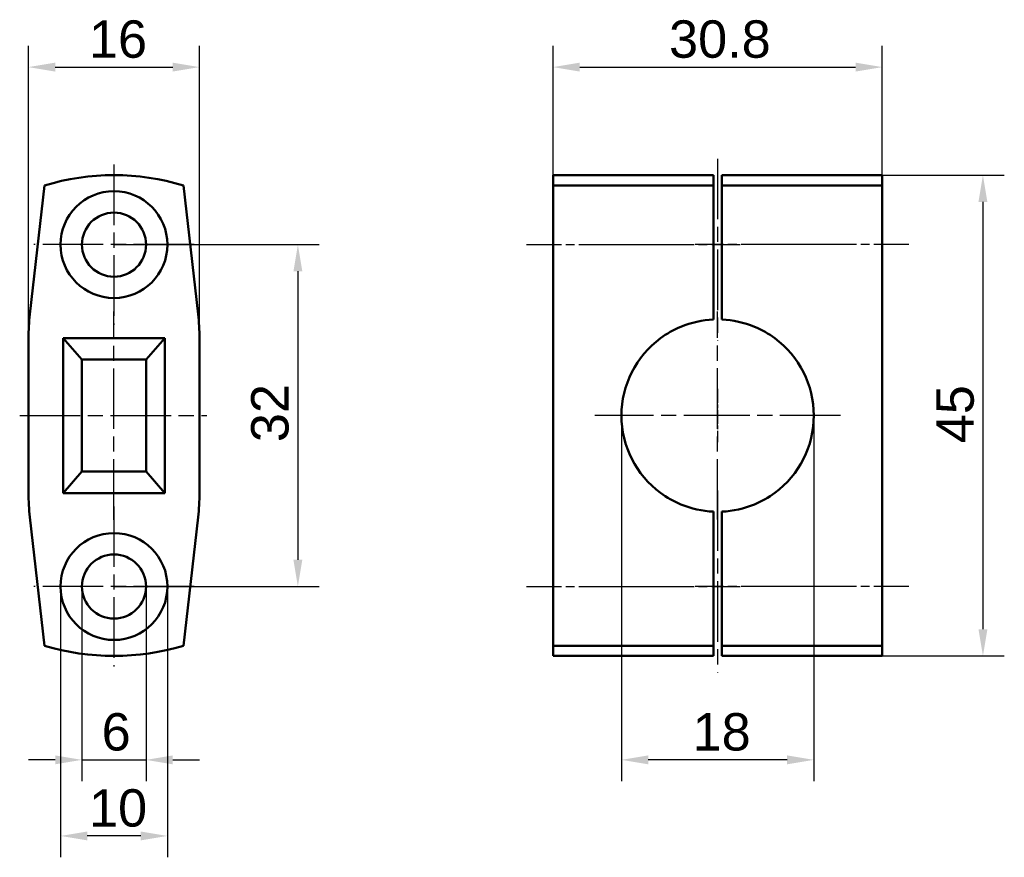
# Model space of a CAD drawing. Header units: millimetres. Extents: x 44.3 to 136.4, y 47.3 to 125.7.
import ezdxf

# ---------------------------------------------------------------- set-up
doc = ezdxf.new("R2010")
doc.units = ezdxf.units.MM
doc.linetypes.add('CHAIN', pattern=[0.3543, 0.2362, -0.0295, 0.0591, -0.0295])
for name, color, linetype, lineweight in [('Bemaßungen(DIN)', 179, 'Continuous', 25), ('Mittellinie(DIN)', 179, 'CHAIN', 25), ('Mittelpunktmarkierung(DIN)', 179, 'Continuous', 25), ('Sichtbare Kanten(DIN)', 179, 'Continuous', 50)]:
    doc.layers.add(name, color=color, linetype=linetype, lineweight=lineweight)
doc.styles.add('STANDARD-BSI~0', font='arial.ttf')
doc.dimstyles.new('Katalogzeichnungen', dxfattribs={"dimtxt": 3.5, "dimasz": 2.5, "dimexe": 2, "dimexo": 0, "dimgap": 0.8, "dimtad": 1, "dimrnd": 1e-08, "dimdsep": 46, "dimtxsty": 'STANDARD-BSI~0', "dimcen": 0.09, "dimdle": 10, "dimclrd": 250, "dimclre": 250, "dimclrt": 250, "dimazin": 2, "dimtfac": 1, "dimtmove": 0, "dimatfit": 3, "dimfxl": 1, "dimtolj": 1, "dimtzin": 0, "dimlwd": 25, "dimlwe": 25, "dimarcsym": 0})

# ---------------------------------------------------------------- blocks, each defined once
blk = doc.blocks.new('*D8')
at = {"layer": 'Bemaßungen(DIN)', "color": 250, "linetype": 'Continuous', "lineweight": 25}
for p, q in [((53.104, 104.606), (72.312, 104.606)), ((70.312, 102.106), (70.312, 75.106)), ((53.104, 72.606), (72.312, 72.606))]:
    blk.add_line(p, q, dxfattribs=at)
at = {"layer": 'Bemaßungen(DIN)', "color": 250, "linetype": 'Continuous'}
for points in [[(69.896, 102.106), (70.729, 102.106), (70.312, 104.606)], [(69.896, 75.106), (70.729, 75.106), (70.312, 72.606)]]:
    blk.add_solid(points, dxfattribs=at)
at = {"layer": 'Defpoints', "color": 0, "linetype": 'Continuous'}
for p in [(53.104, 104.606), (53.104, 72.606), (70.312, 72.606)]:
    blk.add_point(p, dxfattribs=at)
at = {"layer": 'Bemaßungen(DIN)', "color": 250, "linetype": 'Continuous', "lineweight": 25, "insert": (65.936, 86.118), "char_height": 3.5, "attachment_point": 1, "rotation": 90, "style": 'STANDARD-BSI~0'}
blk.add_mtext('\\A1;32', dxfattribs=at)
blk = doc.blocks.new('*D9')
at = {"layer": 'Bemaßungen(DIN)', "color": 250, "linetype": 'Continuous', "lineweight": 25}
for p, q in [((45.104, 95.845), (45.104, 123.219)), ((61.104, 95.845), (61.104, 123.219)), ((47.604, 121.219), (58.604, 121.219))]:
    blk.add_line(p, q, dxfattribs=at)
at = {"layer": 'Bemaßungen(DIN)', "color": 250, "linetype": 'Continuous'}
for points in [[(47.604, 121.636), (47.604, 120.802), (45.104, 121.219)], [(58.604, 121.636), (58.604, 120.802), (61.104, 121.219)]]:
    blk.add_solid(points, dxfattribs=at)
at = {"layer": 'Defpoints', "color": 0, "linetype": 'Continuous'}
for p in [(61.104, 121.219), (45.104, 95.845), (61.104, 95.845)]:
    blk.add_point(p, dxfattribs=at)
at = {"layer": 'Bemaßungen(DIN)', "color": 250, "linetype": 'Continuous', "lineweight": 25, "insert": (50.763, 125.593), "char_height": 3.5, "attachment_point": 1, "style": 'STANDARD-BSI~0'}
blk.add_mtext('\\A1;16', dxfattribs=at)
blk = doc.blocks.new('*D10')
at = {"layer": 'Bemaßungen(DIN)', "color": 250, "linetype": 'Continuous', "lineweight": 25}
for p, q in [((124.989, 111.106), (136.412, 111.106)), ((134.412, 108.606), (134.412, 68.606)), ((124.989, 66.106), (136.412, 66.106))]:
    blk.add_line(p, q, dxfattribs=at)
at = {"layer": 'Bemaßungen(DIN)', "color": 250, "linetype": 'Continuous'}
for points in [[(133.995, 108.606), (134.828, 108.606), (134.412, 111.106)], [(133.995, 68.606), (134.828, 68.606), (134.412, 66.106)]]:
    blk.add_solid(points, dxfattribs=at)
at = {"layer": 'Defpoints', "color": 0, "linetype": 'Continuous'}
for p in [(124.989, 111.106), (124.989, 66.106), (134.412, 66.106)]:
    blk.add_point(p, dxfattribs=at)
at = {"layer": 'Bemaßungen(DIN)', "color": 250, "linetype": 'Continuous', "lineweight": 25, "insert": (130.052, 86.015), "char_height": 3.5, "attachment_point": 1, "rotation": 90, "style": 'STANDARD-BSI~0'}
blk.add_mtext('\\A1;45', dxfattribs=at)
blk = doc.blocks.new('*D11')
at = {"layer": 'Bemaßungen(DIN)', "color": 250, "linetype": 'Continuous', "lineweight": 25}
for p, q in [((100.589, 88.606), (100.589, 54.382)), ((118.589, 88.606), (118.589, 54.382)), ((116.089, 56.382), (103.089, 56.382))]:
    blk.add_line(p, q, dxfattribs=at)
at = {"layer": 'Bemaßungen(DIN)', "color": 250, "linetype": 'Continuous'}
for points in [[(103.089, 56.799), (103.089, 55.965), (100.589, 56.382)], [(116.089, 56.799), (116.089, 55.965), (118.589, 56.382)]]:
    blk.add_solid(points, dxfattribs=at)
at = {"layer": 'Defpoints', "color": 0, "linetype": 'Continuous'}
for p in [(100.589, 88.606), (118.589, 88.606), (100.589, 56.382)]:
    blk.add_point(p, dxfattribs=at)
at = {"layer": 'Bemaßungen(DIN)', "color": 250, "linetype": 'Continuous', "lineweight": 25, "insert": (107.244, 60.756), "char_height": 3.5, "attachment_point": 1, "style": 'STANDARD-BSI~0'}
blk.add_mtext('\\A1;18', dxfattribs=at)
blk = doc.blocks.new('*D12')
at = {"layer": 'Bemaßungen(DIN)', "color": 250, "linetype": 'Continuous', "lineweight": 25}
for p, q in [((48.104, 72.606), (48.104, 47.262)), ((58.104, 72.606), (58.104, 47.262)), ((55.604, 49.262), (50.604, 49.262))]:
    blk.add_line(p, q, dxfattribs=at)
at = {"layer": 'Bemaßungen(DIN)', "color": 250, "linetype": 'Continuous'}
for points in [[(50.604, 49.679), (50.604, 48.846), (48.104, 49.262)], [(55.604, 49.679), (55.604, 48.846), (58.104, 49.262)]]:
    blk.add_solid(points, dxfattribs=at)
at = {"layer": 'Defpoints', "color": 0, "linetype": 'Continuous'}
for p in [(48.104, 72.606), (58.104, 72.606), (48.104, 49.262)]:
    blk.add_point(p, dxfattribs=at)
at = {"layer": 'Bemaßungen(DIN)', "color": 250, "linetype": 'Continuous', "lineweight": 25, "insert": (50.768, 53.636), "char_height": 3.5, "attachment_point": 1, "style": 'STANDARD-BSI~0'}
blk.add_mtext('\\A1;10', dxfattribs=at)
blk = doc.blocks.new('*D13')
at = {"layer": 'Bemaßungen(DIN)', "color": 250, "linetype": 'Continuous', "lineweight": 25}
for p, q in [((50.104, 72.606), (50.104, 54.382)), ((56.104, 72.606), (56.104, 54.382)), ((47.604, 56.382), (45.104, 56.382)), ((50.104, 56.382), (56.104, 56.382)), ((58.604, 56.382), (61.104, 56.382))]:
    blk.add_line(p, q, dxfattribs=at)
at = {"layer": 'Bemaßungen(DIN)', "color": 250, "linetype": 'Continuous'}
for points in [[(47.604, 56.799), (47.604, 55.965), (50.104, 56.382)], [(58.604, 56.799), (58.604, 55.965), (56.104, 56.382)]]:
    blk.add_solid(points, dxfattribs=at)
at = {"layer": 'Defpoints', "color": 0, "linetype": 'Continuous'}
for p in [(50.104, 72.606), (56.104, 72.606), (56.104, 56.382)]:
    blk.add_point(p, dxfattribs=at)
at = {"layer": 'Bemaßungen(DIN)', "color": 250, "linetype": 'Continuous', "lineweight": 25, "insert": (51.948, 60.756), "char_height": 3.5, "attachment_point": 1, "style": 'STANDARD-BSI~0'}
blk.add_mtext('\\A1;6', dxfattribs=at)
blk = doc.blocks.new('*D14')
at = {"layer": 'Bemaßungen(DIN)', "color": 250, "linetype": 'Continuous', "lineweight": 25}
for p, q in [((94.189, 110.146), (94.189, 123.219)), ((124.989, 110.146), (124.989, 123.219)), ((96.689, 121.219), (122.489, 121.219))]:
    blk.add_line(p, q, dxfattribs=at)
at = {"layer": 'Bemaßungen(DIN)', "color": 250, "linetype": 'Continuous'}
for points in [[(96.689, 121.636), (96.689, 120.802), (94.189, 121.219)], [(122.489, 121.636), (122.489, 120.802), (124.989, 121.219)]]:
    blk.add_solid(points, dxfattribs=at)
at = {"layer": 'Defpoints', "color": 0, "linetype": 'Continuous'}
for p in [(124.989, 121.219), (94.189, 110.146), (124.989, 110.146)]:
    blk.add_point(p, dxfattribs=at)
at = {"layer": 'Bemaßungen(DIN)', "color": 250, "linetype": 'Continuous', "lineweight": 25, "insert": (105.041, 125.595), "char_height": 3.5, "attachment_point": 1, "style": 'STANDARD-BSI~0'}
blk.add_mtext('\\A1;30.8', dxfattribs=at)

msp = doc.modelspace()

# ---------------------------------------------------------------- linework, layer by layer
at = {"layer": 'Mittellinie(DIN)', "linetype": 'CHAIN', "ltscale": 23.990969}
for p, q in [((109.589, 112.646), (109.589, 95.609)), ((53.104, 78.856), (53.104, 98.356)), ((109.589, 78.866), (109.589, 98.345)), ((44.282, 88.606), (61.797, 88.606)), ((109.589, 81.602), (109.589, 64.565))]:
    msp.add_line(p, q, dxfattribs=at)
at = {"layer": 'Mittellinie(DIN)', "linetype": 'CHAIN', "ltscale": 13.889993}
for p, q in [((91.689, 104.606), (104.189, 104.606)), ((99.189, 104.606), (111.689, 104.606)), ((119.989, 104.606), (107.489, 104.606)), ((127.489, 104.606), (114.989, 104.606)), ((91.689, 72.606), (104.189, 72.606)), ((99.189, 72.606), (111.689, 72.606)), ((119.989, 72.606), (107.489, 72.606)), ((127.489, 72.606), (114.989, 72.606))]:
    msp.add_line(p, q, dxfattribs=at)
at = {"layer": 'Mittelpunktmarkierung(DIN)', "linetype": 'CHAIN', "ltscale": 23.990969}
for p, q in [((53.104, 112.106), (53.104, 97.106)), ((60.604, 104.606), (45.604, 104.606)), ((112.089, 88.606), (98.089, 88.606)), ((121.089, 88.606), (107.089, 88.606)), ((53.104, 80.106), (53.104, 65.106)), ((60.604, 72.606), (45.604, 72.606))]:
    msp.add_line(p, q, dxfattribs=at)
at = {"layer": 'Mittelpunktmarkierung(DIN)', "linetype": 'CHAIN', "ltscale": 5.555937}
msp.add_line((109.589, 91.106), (109.589, 86.106), dxfattribs=at)
msp.add_line((109.589, 91.106), (109.589, 86.106), dxfattribs=at)
at = {"layer": 'Sichtbare Kanten(DIN)'}
for p, q in [((94.189, 111.106), (94.189, 110.146)), ((94.189, 111.106), (109.189, 111.106)), ((109.189, 110.146), (109.189, 111.106)), ((109.989, 111.106), (109.989, 110.146)), ((124.989, 111.106), (109.989, 111.106)), ((124.989, 110.146), (124.989, 111.106)), ((46.604, 110.146), (45.232, 98.109)), ((60.975, 98.109), (59.604, 110.146)), ((94.189, 98.109), (94.189, 110.146)), ((94.189, 110.146), (109.189, 110.146)), ((109.189, 110.146), (109.189, 98.109)), ((109.989, 110.146), (124.989, 110.146)), ((109.989, 98.109), (109.989, 110.146)), ((124.989, 110.146), (124.989, 98.109)), ((94.189, 95.845), (94.189, 98.109)), ((109.189, 98.109), (109.189, 97.597)), ((109.989, 97.597), (109.989, 98.109)), ((124.989, 98.109), (124.989, 95.845)), ((45.104, 95.845), (45.104, 81.366)), ((48.354, 81.356), (48.354, 95.856)), ((48.354, 95.856), (57.854, 95.856)), ((50.104, 93.856), (48.354, 95.856)), ((56.104, 93.856), (57.854, 95.856)), ((57.854, 95.856), (57.854, 81.356)), ((61.104, 81.366), (61.104, 95.845)), ((94.189, 81.366), (94.189, 95.845)), ((124.989, 95.845), (124.989, 81.366)), ((50.104, 93.856), (56.104, 93.856)), ((50.104, 83.356), (50.104, 93.856)), ((56.104, 93.856), (56.104, 83.356)), ((50.104, 83.356), (48.354, 81.356)), ((56.104, 83.356), (50.104, 83.356)), ((56.104, 83.356), (57.854, 81.356)), ((57.854, 81.356), (48.354, 81.356)), ((94.189, 79.102), (94.189, 81.366)), ((124.989, 81.366), (124.989, 79.102)), ((109.189, 79.614), (109.189, 79.102)), ((109.989, 79.102), (109.989, 79.614)), ((45.232, 79.102), (46.604, 67.065)), ((59.604, 67.065), (60.975, 79.102)), ((94.189, 67.065), (94.189, 79.102)), ((109.189, 79.102), (109.189, 67.065)), ((109.989, 67.065), (109.989, 79.102)), ((124.989, 79.102), (124.989, 67.065)), ((109.189, 67.065), (94.189, 67.065)), ((94.189, 67.065), (94.189, 66.106)), ((109.189, 66.106), (109.189, 67.065)), ((109.989, 67.065), (109.989, 66.106)), ((124.989, 67.065), (109.989, 67.065)), ((124.989, 66.106), (124.989, 67.065)), ((94.189, 66.106), (109.189, 66.106)), ((124.989, 66.106), (109.989, 66.106))]:
    msp.add_line(p, q, dxfattribs=at)
for centre, radius in [((53.104, 104.606), 5), ((53.104, 104.606), 3), ((53.104, 72.606), 5), ((53.104, 72.606), 3)]:
    msp.add_circle(centre, radius, dxfattribs=at)
for centre, radius, start, end in [((53.104, 88.606), 22.5, 73.20855, 106.79145), ((65.104, 95.845), 20, 173.5, 180), ((41.104, 95.845), 20, 0, 6.5), ((109.589, 88.606), 9, 126.44716, 233.55284), ((109.589, 88.606), 9, 306.44716, 53.55284), ((65.104, 81.366), 20, 180, 186.5), ((41.104, 81.366), 20, 353.5, 0), ((53.104, 88.606), 22.5, 253.20855, 286.79145)]:
    msp.add_arc(centre, radius, start, end, dxfattribs=at)
for points, knots in [([(104.243, 95.845), (104.818, 96.27), (105.458, 96.634), (107.114, 97.324), (108.173, 97.551), (109.189, 97.597)], [2.3640553, 2.3640553, 2.3640553, 2.3640553, 2.5704231, 2.5704231, 2.8713714, 2.8713714, 2.8713714, 2.8713714]), ([(109.989, 97.597), (111.006, 97.551), (112.065, 97.324), (113.721, 96.634), (114.361, 96.27), (114.936, 95.845)], [0.0397209, 0.0397209, 0.0397209, 0.0397209, 0.3406691, 0.3406691, 0.547037, 0.547037, 0.547037, 0.547037]), ([(109.189, 79.614), (108.173, 79.66), (107.114, 79.887), (105.458, 80.577), (104.818, 80.941), (104.243, 81.366)], [2.9508131, 2.9508131, 2.9508131, 2.9508131, 3.2517613, 3.2517613, 3.4581292, 3.4581292, 3.4581292, 3.4581292]), ([(114.936, 81.366), (114.361, 80.941), (113.721, 80.577), (112.065, 79.887), (111.006, 79.66), (109.989, 79.614)], [5.2751475, 5.2751475, 5.2751475, 5.2751475, 5.4815154, 5.4815154, 5.7824636, 5.7824636, 5.7824636, 5.7824636])]:
    msp.add_open_spline(points, degree=3, knots=knots, dxfattribs=at)

# ---------------------------------------------------------------- dimensions: what is measured, and where the dimension line sits
at = {"layer": 'Bemaßungen(DIN)', "color": 250, "linetype": 'Continuous', "lineweight": 25}
for base, p1, p2, angle, override, picture, middle in [((61.104, 121.219), (45.104, 95.845), (61.104, 95.845), 180, {"dimdec": 2, "dimtp": 0, "dimtm": 0, "dimtdec": 2, "dimtofl": 0, "dimatfit": 1}, '*D9', (53.104, 121.219)), ((134.412, 66.106), (124.989, 111.106), (124.989, 66.106), 90, {"dimdec": 2, "dimtp": 0, "dimtm": 0, "dimtdec": 2, "dimtofl": 0, "dimatfit": 1}, '*D10', (134.412, 88.606)), ((70.312, 72.606), (53.104, 104.606), (53.104, 72.606), 90, {"dimdec": 2, "dimtp": 0, "dimtm": 0, "dimtdec": 2, "dimtofl": 0, "dimatfit": 1}, '*D8', (70.312, 88.606)), ((100.589, 56.382), (118.589, 88.606), (100.589, 88.606), 180, {"dimdec": 2, "dimtp": 0, "dimtm": 0, "dimtdec": 2, "dimtofl": 0, "dimatfit": 1}, '*D11', (109.589, 56.382)), ((56.104, 56.382), (50.104, 72.606), (56.104, 72.606), 180, {"dimdec": 2, "dimtp": 0, "dimtm": 0, "dimtdec": 2, "dimtofl": 1, "dimatfit": 1}, '*D13', (53.104, 56.382)), ((48.104, 49.262), (58.104, 72.606), (48.104, 72.606), 180, {"dimdec": 2, "dimtp": 0, "dimtm": 0, "dimtdec": 2, "dimtofl": 0, "dimatfit": 1}, '*D12', (53.104, 49.262))]:
    dim = msp.add_linear_dim(base=base, p1=p1, p2=p2, angle=angle, dimstyle='Katalogzeichnungen', override=override, dxfattribs=at)
    dim.commit()
    dim.dimension.update_dxf_attribs({"geometry": picture, "text_midpoint": middle, "dimtype": 160})
dim = msp.add_linear_dim(base=(124.989, 121.219), p1=(94.189, 110.146), p2=(124.989, 110.146), dimstyle='Katalogzeichnungen', override={"dimdec": 2, "dimtp": 0, "dimtm": 0, "dimtdec": 2, "dimtofl": 0, "dimatfit": 1}, dxfattribs=at)
dim.commit()
dim.dimension.update_dxf_attribs({"geometry": '*D14', "text_midpoint": (109.589, 121.219), "dimtype": 160})

doc.saveas('drawing.dxf')
